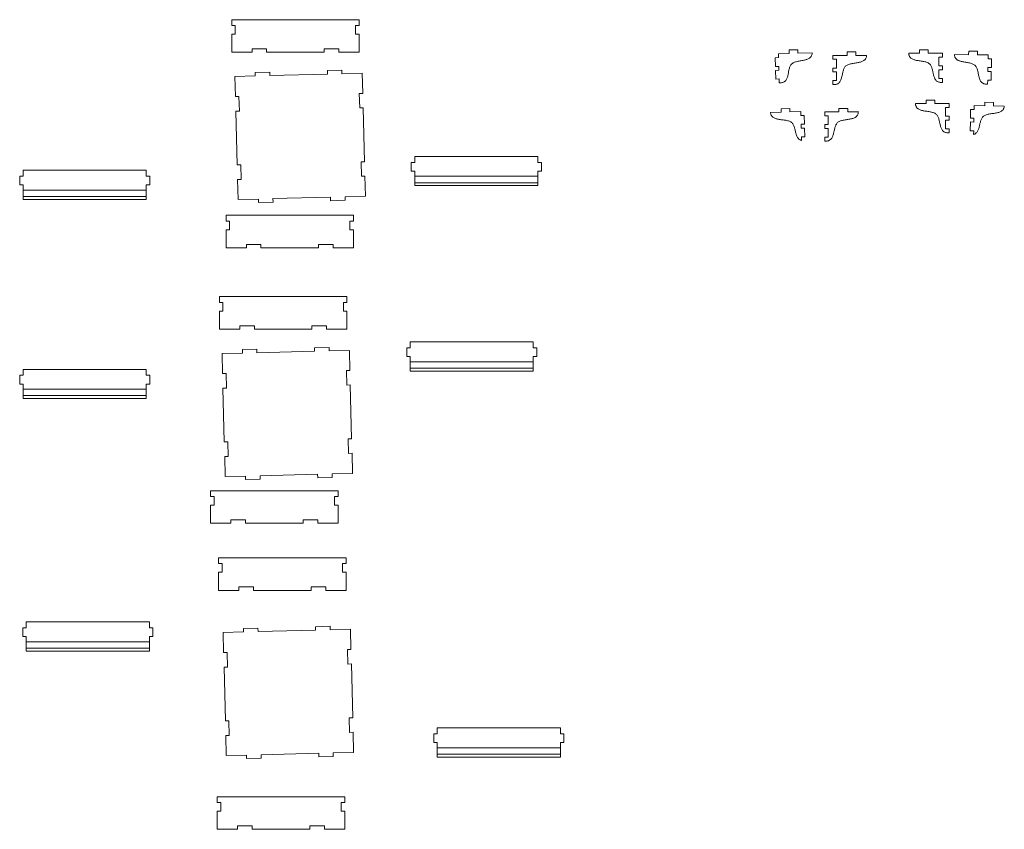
# Model space of a CAD drawing. Header units: millimetres. Extents: x -2066 to 5505, y -2840 to 3131.
# Tile 1 of 7: x -2066 to 1317, y -2840 to -58. Entities that reach past the tile are written whole.
import ezdxf

# ---------------------------------------------------------------- set-up
doc = ezdxf.new("R2010")
doc.units = ezdxf.units.MM

msp = doc.modelspace()

# ---------------------------------------------------------------- linework, layer by layer
at = {"color": 7, "linetype": 'Continuous', "lineweight": 15}
for p, q in [((-1337.743, -77.731), (-1337.743, -57.731)), ((-1337.743, -57.731), (-900.143, -57.731)), ((-900.143, -57.731), (-900.143, -77.731)), ((-1325.743, -77.731), (-1337.743, -77.731)), ((-1325.743, -107.731), (-1325.743, -77.731)), ((-912.143, -77.731), (-900.143, -77.731)), ((-912.143, -77.731), (-912.143, -107.731)), ((-1337.743, -169.831), (-1337.743, -107.731)), ((-1325.743, -107.731), (-1337.743, -107.731)), ((-912.143, -107.731), (-900.143, -107.731)), ((-900.143, -107.731), (-900.143, -169.831)), ((-1217.873, -157.831), (-1267.873, -157.831)), ((-1267.873, -157.831), (-1267.873, -169.831)), ((-1217.873, -157.831), (-1217.873, -169.831)), ((-970.013, -157.831), (-1020.013, -157.831)), ((-1020.013, -157.831), (-1020.013, -169.831)), ((-970.013, -157.831), (-970.013, -169.831)), ((577.299, -161.715), (607.287, -160.854)), ((577.643, -173.71), (577.299, -161.715)), ((607.631, -172.849), (607.287, -160.854)), ((776.584, -180.534), (776.584, -168.534)), ((776.584, -168.534), (806.584, -168.534)), ((806.584, -180.534), (806.584, -168.534)), ((1024.898, -173.185), (1024.898, -161.185)), ((1024.898, -161.185), (1054.898, -161.185)), ((1054.898, -173.185), (1054.898, -161.185)), ((1193.983, -177.919), (1194.173, -165.92)), ((1194.173, -165.92), (1224.169, -166.395)), ((1223.979, -178.393), (1224.169, -166.395)), ((-1267.873, -169.831), (-1337.743, -169.831)), ((-1020.013, -169.831), (-1217.873, -169.831)), ((-900.143, -169.831), (-970.013, -169.831)), ((529.157, -188.441), (541.152, -188.097)), ((530.017, -218.429), (529.157, -188.441)), ((540.769, -174.769), (577.643, -173.71)), ((541.152, -188.097), (540.769, -174.769)), ((607.631, -172.849), (656.501, -171.446)), ((727.695, -180.534), (727.695, -193.867)), ((776.584, -180.534), (727.695, -180.534)), ((739.695, -193.867), (727.695, -193.867)), ((739.695, -223.867), (739.695, -193.867)), ((843.474, -180.534), (806.584, -180.534)), ((1024.898, -173.185), (988.009, -173.185)), ((1103.788, -173.185), (1054.898, -173.185)), ((1091.788, -186.519), (1103.788, -186.519)), ((1091.788, -186.519), (1091.788, -216.519)), ((1103.788, -186.519), (1103.788, -173.185)), ((1145.099, -177.145), (1193.983, -177.919)), ((1223.979, -178.393), (1260.864, -178.977)), ((1260.864, -178.977), (1260.653, -192.309)), ((1260.653, -192.309), (1272.651, -192.499)), ((1272.651, -192.499), (1272.176, -222.495)), ((-1009.262, -232.821), (-959.277, -231.565)), ((-1008.96, -244.817), (-1009.262, -232.821)), ((-959.277, -231.565), (-958.976, -243.562)), ((542.012, -218.084), (530.017, -218.429)), ((530.4, -231.757), (542.395, -231.412)), ((531.261, -261.744), (530.4, -231.757)), ((542.395, -231.412), (542.012, -218.084)), ((739.695, -223.867), (727.695, -223.867)), ((727.695, -223.867), (727.695, -237.2)), ((1091.788, -216.519), (1103.788, -216.519)), ((1091.788, -229.852), (1103.788, -229.852)), ((1091.788, -229.852), (1091.788, -259.852)), ((1103.788, -229.852), (1103.788, -216.519)), ((1260.178, -222.305), (1259.967, -235.637)), ((1259.967, -235.637), (1271.965, -235.827)), ((1272.176, -222.495), (1260.178, -222.305)), ((1271.965, -235.827), (1271.49, -265.823)), ((-1256.742, -251.042), (-1326.59, -252.797)), ((-1324.855, -321.868), (-1326.59, -252.797)), ((-1257.044, -239.046), (-1207.059, -237.79)), ((-1256.742, -251.042), (-1257.044, -239.046)), ((-1207.059, -237.79), (-1206.758, -249.786)), ((-1008.96, -244.817), (-1206.758, -249.786)), ((-889.128, -241.807), (-958.976, -243.562)), ((-887.393, -310.878), (-889.128, -241.807)), ((543.256, -261.4), (531.261, -261.744)), ((543.639, -274.728), (543.256, -261.4)), ((739.695, -237.2), (727.695, -237.2)), ((727.695, -267.2), (727.695, -280.534)), ((739.695, -267.2), (727.695, -267.2)), ((739.695, -267.2), (739.695, -237.2)), ((1091.788, -259.852), (1103.788, -259.852)), ((1103.788, -273.185), (1103.788, -259.852)), ((1259.492, -265.633), (1259.281, -278.965)), ((1271.49, -265.823), (1259.492, -265.633)), ((-1324.855, -321.868), (-1312.859, -321.566)), ((-1312.859, -321.566), (-1311.603, -371.551)), ((-899.389, -311.179), (-887.393, -310.878)), ((-898.133, -361.163), (-899.389, -311.179)), ((1048.078, -334.259), (1078.078, -334.259)), ((1048.078, -346.259), (1048.078, -334.259)), ((1078.078, -346.259), (1078.078, -334.259)), ((-1311.603, -371.551), (-1323.599, -371.852)), ((-1318.958, -556.608), (-1323.599, -371.852)), ((-886.137, -360.862), (-898.133, -361.163)), ((-881.496, -545.618), (-886.137, -360.862)), ((549.938, -363.5), (579.926, -362.683)), ((550.264, -375.495), (549.938, -363.5)), ((580.253, -374.679), (579.926, -362.683)), ((748.434, -362.67), (778.434, -362.67)), ((748.434, -374.67), (748.434, -362.67)), ((778.434, -374.67), (778.434, -362.67)), ((1011.188, -346.259), (1048.078, -346.259)), ((1078.078, -346.259), (1126.968, -346.259)), ((1114.968, -359.593), (1114.968, -389.593)), ((1126.968, -359.593), (1114.968, -359.593)), ((1126.968, -346.259), (1126.968, -359.593)), ((1200.158, -395.934), (1200.618, -365.938)), ((1212.616, -366.121), (1200.618, -365.938)), ((1212.821, -352.79), (1212.616, -366.121)), ((1212.821, -352.79), (1249.706, -353.355)), ((1249.706, -353.355), (1249.89, -341.356)), ((1249.89, -341.356), (1279.886, -341.816)), ((1279.702, -353.814), (1279.886, -341.816)), ((1279.702, -353.814), (1316.588, -354.38)), ((513.388, -376.5), (550.264, -375.495)), ((580.253, -374.679), (617.129, -373.674)), ((617.129, -373.674), (617.492, -387.003)), ((617.492, -387.003), (629.488, -386.676)), ((629.488, -386.676), (630.304, -416.665)), ((699.544, -388.003), (699.544, -374.67)), ((699.544, -374.67), (748.434, -374.67)), ((711.544, -388.003), (699.544, -388.003)), ((711.544, -418.003), (711.544, -388.003)), ((778.434, -374.67), (815.323, -374.67)), ((1114.968, -389.593), (1126.968, -389.593)), ((1126.968, -402.926), (1114.968, -402.926)), ((1114.968, -402.926), (1114.968, -432.926)), ((1126.968, -389.593), (1126.968, -402.926)), ((1200.158, -395.934), (1212.157, -396.118)), ((1212.157, -396.118), (1211.952, -409.45)), ((630.304, -416.665), (618.309, -416.992)), ((618.309, -416.992), (618.672, -430.32)), ((618.672, -430.32), (630.667, -429.993)), ((630.667, -429.993), (631.484, -459.982)), ((699.544, -431.337), (699.544, -418.003)), ((699.544, -418.003), (711.544, -418.003)), ((711.544, -431.337), (699.544, -431.337)), ((711.544, -461.337), (711.544, -431.337)), ((1114.968, -432.926), (1126.968, -432.926)), ((1126.968, -432.926), (1126.968, -446.259)), ((1199.494, -439.262), (1199.954, -409.266)), ((1199.494, -439.262), (1211.493, -439.446)), ((1211.952, -409.45), (1199.954, -409.266)), ((1211.493, -439.446), (1211.301, -451.962)), ((631.484, -459.982), (619.489, -460.309)), ((619.489, -460.309), (619.829, -472.821)), ((699.544, -474.67), (699.544, -461.337)), ((699.544, -461.337), (711.544, -461.337)), ((-708.935, -547.945), (-708.935, -527.945)), ((-708.935, -527.945), (-285.935, -527.945)), ((-285.935, -547.945), (-285.935, -527.945)), ((-1318.958, -556.608), (-1306.962, -556.307)), ((-1306.962, -556.307), (-1305.706, -606.291)), ((-893.492, -545.92), (-881.496, -545.618)), ((-892.236, -595.904), (-893.492, -545.92)), ((-720.935, -547.945), (-720.935, -577.945)), ((-708.935, -547.945), (-720.935, -547.945)), ((-273.935, -547.945), (-285.935, -547.945)), ((-273.935, -577.945), (-273.935, -547.945)), ((-2066.223, -595.148), (-2066.223, -625.148)), ((-2054.223, -595.148), (-2066.223, -595.148)), ((-2054.223, -575.148), (-2054.223, -595.148)), ((-1631.223, -575.148), (-2054.223, -575.148)), ((-1631.223, -575.148), (-1631.223, -595.148)), ((-1619.223, -595.148), (-1631.223, -595.148)), ((-1619.223, -625.148), (-1619.223, -595.148)), ((-1305.706, -606.291), (-1317.702, -606.592)), ((-1315.967, -675.663), (-1317.702, -606.592)), ((-880.24, -595.602), (-892.236, -595.904)), ((-878.505, -664.673), (-880.24, -595.602)), ((-720.935, -577.945), (-708.935, -577.945)), ((-708.935, -595.945), (-708.935, -577.945)), ((-708.935, -595.945), (-285.935, -595.945)), ((-708.935, -617.945), (-708.935, -595.945)), ((-285.935, -577.945), (-273.935, -577.945)), ((-285.935, -595.945), (-285.935, -577.945)), ((-285.935, -617.945), (-285.935, -595.945)), ((-2066.223, -625.148), (-2054.223, -625.148)), ((-2054.223, -625.148), (-2054.223, -643.148)), ((-1631.223, -625.148), (-1619.223, -625.148)), ((-1631.223, -625.148), (-1631.223, -643.148)), ((-708.935, -617.945), (-285.935, -617.945)), ((-708.935, -627.945), (-708.935, -617.945)), ((-708.935, -627.945), (-285.935, -627.945)), ((-285.935, -627.945), (-285.935, -617.945)), ((-1631.223, -643.148), (-2054.223, -643.148)), ((-2054.223, -643.148), (-2054.223, -665.148)), ((-1631.223, -665.148), (-2054.223, -665.148)), ((-2054.223, -665.148), (-2054.223, -675.148)), ((-1631.223, -675.148), (-2054.223, -675.148)), ((-1631.223, -643.148), (-1631.223, -665.148)), ((-1631.223, -665.148), (-1631.223, -675.148)), ((-1246.119, -673.909), (-1315.967, -675.663)), ((-1245.818, -685.905), (-1246.119, -673.909)), ((-998.337, -667.684), (-1196.135, -672.653)), ((-1196.135, -672.653), (-1195.833, -684.649)), ((-998.036, -679.68), (-998.337, -667.684)), ((-878.505, -664.673), (-948.353, -666.428)), ((-948.353, -666.428), (-948.052, -678.424)), ((-1195.833, -684.649), (-1245.818, -685.905)), ((-948.052, -678.424), (-998.036, -679.68)), ((-919.78, -729.615), (-1357.38, -729.615)), ((-1357.38, -729.615), (-1357.38, -749.615)), ((-919.78, -749.615), (-919.78, -729.615)), ((-1345.38, -749.615), (-1357.38, -749.615)), ((-1345.38, -779.615), (-1345.38, -749.615)), ((-931.78, -749.615), (-919.78, -749.615)), ((-931.78, -749.615), (-931.78, -779.615)), ((-1357.38, -779.615), (-1357.38, -841.715)), ((-1345.38, -779.615), (-1357.38, -779.615)), ((-931.78, -779.615), (-919.78, -779.615)), ((-919.78, -841.715), (-919.78, -779.615)), ((-1357.38, -841.715), (-1287.51, -841.715)), ((-1287.51, -829.715), (-1287.51, -841.715)), ((-1237.51, -829.715), (-1287.51, -829.715)), ((-1237.51, -829.715), (-1237.51, -841.715)), ((-1237.51, -841.715), (-1039.65, -841.715)), ((-989.65, -829.715), (-1039.65, -829.715)), ((-1039.65, -829.715), (-1039.65, -841.715)), ((-989.65, -829.715), (-989.65, -841.715)), ((-989.65, -841.715), (-919.78, -841.715)), ((-1379.842, -1029.421), (-1379.842, -1009.421)), ((-1379.842, -1009.421), (-942.242, -1009.421)), ((-942.242, -1009.421), (-942.242, -1029.421)), ((-1367.842, -1029.421), (-1379.842, -1029.421)), ((-1367.842, -1059.421), (-1367.842, -1029.421)), ((-954.242, -1029.421), (-942.242, -1029.421)), ((-954.242, -1029.421), (-954.242, -1059.421)), ((-1379.842, -1121.521), (-1379.842, -1059.421)), ((-1367.842, -1059.421), (-1379.842, -1059.421)), ((-954.242, -1059.421), (-942.242, -1059.421)), ((-942.242, -1059.421), (-942.242, -1121.521)), ((-1259.972, -1109.521), (-1309.972, -1109.521)), ((-1309.972, -1109.521), (-1309.972, -1121.521)), ((-1259.972, -1109.521), (-1259.972, -1121.521)), ((-1012.112, -1109.521), (-1062.112, -1109.521)), ((-1062.112, -1109.521), (-1062.112, -1121.521)), ((-1012.112, -1109.521), (-1012.112, -1121.521)), ((-1309.972, -1121.521), (-1379.842, -1121.521)), ((-1062.112, -1121.521), (-1259.972, -1121.521)), ((-942.242, -1121.521), (-1012.112, -1121.521)), ((-1053.463, -1184.932), (-1003.478, -1183.676)), ((-1003.478, -1183.676), (-1003.177, -1195.673)), ((-724.67, -1185.186), (-724.67, -1165.186)), ((-724.67, -1165.186), (-301.67, -1165.186)), ((-301.67, -1185.186), (-301.67, -1165.186)), ((-1300.943, -1203.153), (-1370.791, -1204.908)), ((-1369.056, -1273.979), (-1370.791, -1204.908)), ((-1301.244, -1191.157), (-1251.26, -1189.901)), ((-1300.943, -1203.153), (-1301.244, -1191.157)), ((-1251.26, -1189.901), (-1250.959, -1201.897)), ((-1053.161, -1196.928), (-1250.959, -1201.897)), ((-1053.161, -1196.928), (-1053.463, -1184.932)), ((-933.329, -1193.918), (-1003.177, -1195.673)), ((-931.594, -1262.989), (-933.329, -1193.918)), ((-736.67, -1185.186), (-736.67, -1215.186)), ((-724.67, -1185.186), (-736.67, -1185.186)), ((-736.67, -1215.186), (-724.67, -1215.186)), ((-724.67, -1233.186), (-724.67, -1215.186)), ((-289.67, -1185.186), (-301.67, -1185.186)), ((-301.67, -1215.186), (-289.67, -1215.186)), ((-301.67, -1233.186), (-301.67, -1215.186)), ((-289.67, -1215.186), (-289.67, -1185.186)), ((-724.67, -1233.186), (-301.67, -1233.186)), ((-724.67, -1255.186), (-724.67, -1233.186)), ((-301.67, -1255.186), (-301.67, -1233.186)), ((-2066.223, -1279.593), (-2066.223, -1309.593)), ((-2054.223, -1279.593), (-2066.223, -1279.593)), ((-2054.223, -1259.593), (-2054.223, -1279.593)), ((-1631.223, -1259.593), (-2054.223, -1259.593)), ((-1631.223, -1259.593), (-1631.223, -1279.593)), ((-1619.223, -1279.593), (-1631.223, -1279.593)), ((-1619.223, -1309.593), (-1619.223, -1279.593)), ((-1369.056, -1273.979), (-1357.06, -1273.677)), ((-1357.06, -1273.677), (-1355.804, -1323.662)), ((-943.59, -1263.29), (-931.594, -1262.989)), ((-942.334, -1313.275), (-943.59, -1263.29)), ((-724.67, -1255.186), (-301.67, -1255.186)), ((-724.67, -1265.186), (-724.67, -1255.186)), ((-724.67, -1265.186), (-301.67, -1265.186)), ((-301.67, -1265.186), (-301.67, -1255.186)), ((-2066.223, -1309.593), (-2054.223, -1309.593)), ((-2054.223, -1309.593), (-2054.223, -1327.593)), ((-1631.223, -1309.593), (-1619.223, -1309.593)), ((-1631.223, -1309.593), (-1631.223, -1327.593)), ((-930.338, -1312.973), (-942.334, -1313.275)), ((-925.697, -1497.729), (-930.338, -1312.973)), ((-1631.223, -1327.593), (-2054.223, -1327.593)), ((-2054.223, -1327.593), (-2054.223, -1349.593)), ((-1631.223, -1349.593), (-2054.223, -1349.593)), ((-2054.223, -1349.593), (-2054.223, -1359.593)), ((-1631.223, -1327.593), (-1631.223, -1349.593)), ((-1631.223, -1349.593), (-1631.223, -1359.593)), ((-1355.804, -1323.662), (-1367.8, -1323.963)), ((-1363.159, -1508.719), (-1367.8, -1323.963)), ((-1631.223, -1359.593), (-2054.223, -1359.593)), ((-1363.159, -1508.719), (-1351.163, -1508.418)), ((-1351.163, -1508.418), (-1349.907, -1558.402)), ((-937.693, -1498.031), (-925.697, -1497.729)), ((-936.437, -1548.015), (-937.693, -1498.031)), ((-924.441, -1547.714), (-936.437, -1548.015)), ((-922.706, -1616.785), (-924.441, -1547.714)), ((-1349.907, -1558.402), (-1361.903, -1558.703)), ((-1360.168, -1627.774), (-1361.903, -1558.703)), ((-1042.538, -1619.795), (-1240.336, -1624.764)), ((-1042.237, -1631.791), (-1042.538, -1619.795)), ((-922.706, -1616.785), (-992.554, -1618.539)), ((-992.554, -1618.539), (-992.252, -1630.536)), ((-1290.32, -1626.02), (-1360.168, -1627.774)), ((-1290.019, -1638.016), (-1290.32, -1626.02)), ((-1240.034, -1636.76), (-1290.019, -1638.016)), ((-1240.336, -1624.764), (-1240.034, -1636.76)), ((-992.252, -1630.536), (-1042.237, -1631.791)), ((-1410.149, -1676.179), (-1410.149, -1696.179)), ((-972.549, -1676.179), (-1410.149, -1676.179)), ((-972.549, -1696.179), (-972.549, -1676.179)), ((-1398.149, -1696.179), (-1410.149, -1696.179)), ((-1398.149, -1726.179), (-1398.149, -1696.179)), ((-984.549, -1696.179), (-972.549, -1696.179)), ((-984.549, -1696.179), (-984.549, -1726.179)), ((-1398.149, -1726.179), (-1410.149, -1726.179)), ((-1410.149, -1726.179), (-1410.149, -1788.279)), ((-984.549, -1726.179), (-972.549, -1726.179)), ((-972.549, -1788.279), (-972.549, -1726.179)), ((-1410.149, -1788.279), (-1340.279, -1788.279)), ((-1290.279, -1776.279), (-1340.279, -1776.279)), ((-1340.279, -1776.279), (-1340.279, -1788.279)), ((-1290.279, -1776.279), (-1290.279, -1788.279)), ((-1290.279, -1788.279), (-1092.419, -1788.279)), ((-1042.419, -1776.279), (-1092.419, -1776.279)), ((-1092.419, -1776.279), (-1092.419, -1788.279)), ((-1042.419, -1776.279), (-1042.419, -1788.279)), ((-1042.419, -1788.279), (-972.549, -1788.279)), ((-1382.724, -1926.581), (-1382.724, -1906.581)), ((-1382.724, -1906.581), (-945.124, -1906.581)), ((-1370.724, -1926.581), (-1382.724, -1926.581)), ((-1370.724, -1956.581), (-1370.724, -1926.581)), ((-957.124, -1926.581), (-945.124, -1926.581)), ((-957.124, -1926.581), (-957.124, -1956.581)), ((-945.124, -1906.581), (-945.124, -1926.581)), ((-1382.724, -2018.681), (-1382.724, -1956.581)), ((-1370.724, -1956.581), (-1382.724, -1956.581)), ((-957.124, -1956.581), (-945.124, -1956.581)), ((-945.124, -1956.581), (-945.124, -2018.681)), ((-1312.854, -2018.681), (-1382.724, -2018.681)), ((-1312.854, -2006.681), (-1312.854, -2018.681)), ((-1262.854, -2006.681), (-1312.854, -2006.681)), ((-1262.854, -2006.681), (-1262.854, -2018.681)), ((-1064.994, -2018.681), (-1262.854, -2018.681)), ((-1014.994, -2006.681), (-1064.994, -2006.681)), ((-1064.994, -2006.681), (-1064.994, -2018.681)), ((-1014.994, -2006.681), (-1014.994, -2018.681)), ((-945.124, -2018.681), (-1014.994, -2018.681)), ((-2043.593, -2127.267), (-2043.593, -2147.267)), ((-1620.593, -2127.267), (-2043.593, -2127.267)), ((-1620.593, -2127.267), (-1620.593, -2147.267)), ((-2055.593, -2147.267), (-2055.593, -2177.267)), ((-2043.593, -2147.267), (-2055.593, -2147.267)), ((-1608.593, -2147.267), (-1620.593, -2147.267)), ((-1608.593, -2177.267), (-1608.593, -2147.267)), ((-1297.4, -2161.69), (-1367.248, -2163.445)), ((-1365.512, -2232.516), (-1367.248, -2163.445)), ((-1297.701, -2149.694), (-1247.717, -2148.438)), ((-1297.4, -2161.69), (-1297.701, -2149.694)), ((-1247.717, -2148.438), (-1247.415, -2160.434)), ((-1049.618, -2155.465), (-1247.415, -2160.434)), ((-1049.919, -2143.469), (-999.935, -2142.214)), ((-1049.618, -2155.465), (-1049.919, -2143.469)), ((-999.935, -2142.214), (-999.634, -2154.21)), ((-929.786, -2152.455), (-999.634, -2154.21)), ((-928.051, -2221.526), (-929.786, -2152.455)), ((-2055.593, -2177.267), (-2043.593, -2177.267)), ((-2043.593, -2177.267), (-2043.593, -2195.267)), ((-1620.593, -2195.267), (-2043.593, -2195.267)), ((-2043.593, -2195.267), (-2043.593, -2217.267)), ((-1620.593, -2177.267), (-1608.593, -2177.267)), ((-1620.593, -2177.267), (-1620.593, -2195.267)), ((-1620.593, -2195.267), (-1620.593, -2217.267)), ((-1620.593, -2217.267), (-2043.593, -2217.267)), ((-2043.593, -2217.267), (-2043.593, -2227.267)), ((-1620.593, -2227.267), (-2043.593, -2227.267)), ((-1620.593, -2217.267), (-1620.593, -2227.267)), ((-1365.512, -2232.516), (-1353.516, -2232.214)), ((-1353.516, -2232.214), (-1352.261, -2282.199)), ((-940.047, -2221.827), (-928.051, -2221.526)), ((-938.791, -2271.812), (-940.047, -2221.827)), ((-1352.261, -2282.199), (-1364.257, -2282.5)), ((-1359.615, -2467.256), (-1364.257, -2282.5)), ((-926.795, -2271.51), (-938.791, -2271.812)), ((-922.153, -2456.266), (-926.795, -2271.51)), ((-1359.615, -2467.256), (-1347.619, -2466.955)), ((-1347.619, -2466.955), (-1346.363, -2516.939)), ((-934.15, -2456.568), (-922.153, -2456.266)), ((-932.894, -2506.552), (-934.15, -2456.568)), ((-631.705, -2511.442), (-631.705, -2491.442)), ((-631.705, -2491.442), (-208.705, -2491.442)), ((-208.705, -2511.442), (-208.705, -2491.442)), ((-1346.363, -2516.939), (-1358.36, -2517.24)), ((-1356.625, -2586.311), (-1358.36, -2517.24)), ((-920.898, -2506.251), (-932.894, -2506.552)), ((-919.163, -2575.322), (-920.898, -2506.251)), ((-643.705, -2511.442), (-643.705, -2541.442)), ((-631.705, -2511.442), (-643.705, -2511.442)), ((-196.705, -2511.442), (-208.705, -2511.442)), ((-196.705, -2541.442), (-196.705, -2511.442)), ((-643.705, -2541.442), (-631.705, -2541.442)), ((-631.705, -2559.442), (-631.705, -2541.442)), ((-631.705, -2559.442), (-208.705, -2559.442)), ((-631.705, -2581.442), (-631.705, -2559.442)), ((-208.705, -2541.442), (-196.705, -2541.442)), ((-208.705, -2559.442), (-208.705, -2541.442)), ((-208.705, -2581.442), (-208.705, -2559.442)), ((-1286.777, -2584.557), (-1356.625, -2586.311)), ((-1286.475, -2596.553), (-1286.777, -2584.557)), ((-1236.491, -2595.297), (-1286.475, -2596.553)), ((-1038.995, -2578.332), (-1236.792, -2583.301)), ((-1236.792, -2583.301), (-1236.491, -2595.297)), ((-1038.693, -2590.328), (-1038.995, -2578.332)), ((-988.709, -2589.073), (-1038.693, -2590.328)), ((-919.163, -2575.322), (-989.01, -2577.076)), ((-989.01, -2577.076), (-988.709, -2589.073)), ((-631.705, -2581.442), (-208.705, -2581.442)), ((-631.705, -2591.442), (-631.705, -2581.442)), ((-631.705, -2591.442), (-208.705, -2591.442)), ((-208.705, -2591.442), (-208.705, -2581.442)), ((-949.692, -2727.591), (-1387.292, -2727.591)), ((-1387.292, -2727.591), (-1387.292, -2747.591)), ((-949.692, -2747.591), (-949.692, -2727.591)), ((-1375.292, -2747.591), (-1387.292, -2747.591)), ((-1375.292, -2777.591), (-1375.292, -2747.591)), ((-961.692, -2747.591), (-961.692, -2777.591)), ((-961.692, -2747.591), (-949.692, -2747.591)), ((-1387.292, -2777.591), (-1387.292, -2839.691)), ((-1375.292, -2777.591), (-1387.292, -2777.591)), ((-961.692, -2777.591), (-949.692, -2777.591)), ((-949.692, -2839.691), (-949.692, -2777.591)), ((-1387.292, -2839.691), (-1317.422, -2839.691)), ((-1317.422, -2827.691), (-1317.422, -2839.691)), ((-1267.422, -2827.691), (-1317.422, -2827.691)), ((-1267.422, -2827.691), (-1267.422, -2839.691)), ((-1267.422, -2839.691), (-1069.562, -2839.691)), ((-1019.562, -2827.691), (-1069.562, -2827.691)), ((-1069.562, -2827.691), (-1069.562, -2839.691)), ((-1019.562, -2827.691), (-1019.562, -2839.691)), ((-1019.562, -2839.691), (-949.692, -2839.691))]:
    msp.add_line(p, q, dxfattribs=at)
for points, knots in [([(656.501, -171.446), (656.361, -173.058), (656.097, -176.113), (654.807, -180.352), (652.923, -183.986), (650.465, -187.056), (647.271, -189.836), (643.266, -192.254), (638.478, -194.269), (633.286, -195.852), (627.524, -197.182), (621.29, -198.336), (614.715, -199.445), (608.22, -200.625), (601.969, -202.045), (596.116, -203.873), (590.817, -206.294), (586.407, -209.389), (583.06, -213.21), (580.623, -217.504), (578.753, -222.284), (577.304, -227.443), (576.136, -232.865), (575.115, -238.431), (574.112, -244.021), (572.996, -249.516), (571.636, -254.796), (569.894, -259.746), (567.626, -264.251), (564.859, -267.925), (561.659, -270.736), (558.103, -272.777), (553.898, -274.173), (548.991, -274.905), (545.503, -274.789), (543.639, -274.728)], [0, 0, 0, 0, 0.02816447, 0.05339882, 0.0767498, 0.09920871, 0.12159744, 0.15033091, 0.18044189, 0.21204704, 0.24494276, 0.28360158, 0.32266604, 0.36131976, 0.39879366, 0.43448795, 0.4681469, 0.50011891, 0.52769132, 0.55606806, 0.58584454, 0.61708019, 0.64949138, 0.68259955, 0.71583536, 0.74861854, 0.78043437, 0.81092684, 0.84002841, 0.86813551, 0.89059764, 0.91392743, 0.93918408, 0.96750719, 1, 1, 1, 1]), ([(727.695, -280.534), (729.556, -280.649), (733.04, -280.864), (737.966, -280.273), (742.21, -278.999), (745.822, -277.061), (749.102, -274.343), (751.973, -270.75), (754.369, -266.312), (756.252, -261.414), (757.764, -256.175), (759.037, -250.714), (760.2, -245.155), (761.38, -239.62), (762.704, -234.235), (764.3, -229.12), (766.306, -224.394), (768.865, -220.173), (772.321, -216.449), (776.817, -213.482), (782.183, -211.214), (788.086, -209.554), (794.376, -208.315), (800.902, -207.321), (807.507, -206.402), (813.771, -205.427), (819.569, -204.263), (824.804, -202.83), (829.648, -200.953), (833.72, -198.651), (836.993, -195.963), (839.538, -192.966), (841.526, -189.387), (842.936, -185.187), (843.288, -182.14), (843.474, -180.534)], [0, 0, 0, 0, 0.03249281, 0.06081592, 0.08607257, 0.10940236, 0.13186449, 0.15997159, 0.18907316, 0.21956563, 0.25138146, 0.28416464, 0.31740045, 0.35050862, 0.38291981, 0.41415546, 0.44393194, 0.47230868, 0.49988109, 0.5318531, 0.56551205, 0.60120634, 0.63868024, 0.67733396, 0.71639842, 0.75505724, 0.78795296, 0.81955811, 0.84966909, 0.87840256, 0.90079129, 0.9232502, 0.94660118, 0.97183553, 1, 1, 1, 1]), ([(988.009, -173.185), (988.194, -174.792), (988.546, -177.838), (989.957, -182.039), (991.944, -185.617), (994.489, -188.615), (997.763, -191.303), (1001.835, -193.604), (1006.679, -195.482), (1011.914, -196.914), (1017.712, -198.079), (1023.976, -199.053), (1030.58, -199.973), (1037.106, -200.967), (1043.396, -202.206), (1049.299, -203.865), (1054.666, -206.134), (1059.162, -209.101), (1062.618, -212.824), (1065.176, -217.046), (1067.183, -221.771), (1068.779, -226.887), (1070.103, -232.272), (1071.283, -237.806), (1072.446, -243.366), (1073.719, -248.826), (1075.231, -254.066), (1077.114, -258.964), (1079.51, -263.402), (1082.381, -266.994), (1085.661, -269.712), (1089.273, -271.651), (1093.517, -272.925), (1098.443, -273.516), (1101.927, -273.3), (1103.788, -273.185)], [0, 0, 0, 0, 0.028164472, 0.053398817, 0.076749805, 0.099208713, 0.121597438, 0.150330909, 0.180441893, 0.212047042, 0.244942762, 0.283601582, 0.322666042, 0.361319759, 0.398793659, 0.434487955, 0.468146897, 0.500118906, 0.527691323, 0.55606806, 0.585844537, 0.617080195, 0.649491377, 0.682599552, 0.715835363, 0.748618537, 0.780434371, 0.81092684, 0.840028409, 0.86813551, 0.890597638, 0.913927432, 0.939184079, 0.967507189, 1, 1, 1, 1]), ([(1259.281, -278.965), (1257.418, -279.051), (1253.931, -279.211), (1249.015, -278.542), (1244.792, -277.201), (1241.211, -275.206), (1237.974, -272.436), (1235.161, -268.798), (1232.835, -264.323), (1231.03, -259.396), (1229.602, -254.133), (1228.415, -248.653), (1227.34, -243.076), (1226.248, -237.523), (1225.009, -232.118), (1223.494, -226.978), (1221.563, -222.221), (1219.071, -217.96), (1215.675, -214.182), (1211.226, -211.144), (1205.896, -208.791), (1200.02, -207.039), (1193.751, -205.7), (1187.242, -204.603), (1180.652, -203.579), (1174.405, -202.505), (1168.626, -201.249), (1163.414, -199.734), (1158.6, -197.78), (1154.565, -195.414), (1151.335, -192.675), (1148.838, -189.637), (1146.907, -186.028), (1145.563, -181.806), (1145.259, -178.754), (1145.099, -177.145)], [0, 0, 0, 0, 0.032492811, 0.060815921, 0.086072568, 0.109402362, 0.13186449, 0.159971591, 0.18907316, 0.219565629, 0.251381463, 0.284164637, 0.317400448, 0.350508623, 0.382919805, 0.414155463, 0.44393194, 0.472308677, 0.499881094, 0.531853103, 0.565512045, 0.601206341, 0.638680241, 0.677333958, 0.716398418, 0.755057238, 0.787952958, 0.819558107, 0.849669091, 0.878402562, 0.900791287, 0.923250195, 0.946601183, 0.971835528, 1, 1, 1, 1]), ([(1126.968, -446.259), (1125.106, -446.375), (1121.622, -446.59), (1116.697, -445.999), (1112.453, -444.725), (1108.84, -442.786), (1105.56, -440.068), (1102.69, -436.476), (1100.293, -432.038), (1098.41, -427.14), (1096.899, -421.901), (1095.626, -416.44), (1094.463, -410.88), (1093.283, -405.346), (1091.959, -399.961), (1090.362, -394.845), (1088.356, -390.12), (1085.797, -385.898), (1082.342, -382.175), (1077.845, -379.208), (1072.479, -376.939), (1066.576, -375.28), (1060.286, -374.041), (1053.76, -373.047), (1047.156, -372.127), (1040.891, -371.153), (1035.094, -369.988), (1029.858, -368.556), (1025.014, -366.678), (1020.942, -364.377), (1017.669, -361.689), (1015.124, -358.691), (1013.137, -355.113), (1011.726, -350.912), (1011.374, -347.866), (1011.188, -346.259)], [0, 0, 0, 0, 0.032492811, 0.060815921, 0.086072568, 0.109402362, 0.13186449, 0.159971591, 0.18907316, 0.219565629, 0.251381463, 0.284164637, 0.317400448, 0.350508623, 0.382919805, 0.414155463, 0.44393194, 0.472308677, 0.499881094, 0.531853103, 0.565512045, 0.601206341, 0.638680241, 0.677333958, 0.716398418, 0.755057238, 0.787952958, 0.819558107, 0.849669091, 0.878402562, 0.900791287, 0.923250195, 0.946601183, 0.971835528, 1, 1, 1, 1]), ([(1316.588, -354.38), (1316.377, -355.983), (1315.979, -359.024), (1314.504, -363.202), (1312.462, -366.75), (1309.871, -369.708), (1306.557, -372.345), (1302.45, -374.585), (1297.578, -376.387), (1292.322, -377.739), (1286.507, -378.815), (1280.228, -379.694), (1273.61, -380.512), (1267.07, -381.406), (1260.762, -382.548), (1254.834, -384.117), (1249.434, -386.303), (1244.892, -389.201), (1241.38, -392.871), (1238.757, -397.053), (1236.679, -401.747), (1235.004, -406.837), (1233.598, -412.202), (1232.333, -417.717), (1231.085, -423.258), (1229.728, -428.699), (1228.137, -433.914), (1226.179, -438.783), (1223.715, -443.183), (1220.89, -446.612), (1217.859, -449.094), (1214.778, -450.868), (1212.483, -451.59), (1211.301, -451.962)], [0, 0, 0, 0, 0.03029328, 0.05743497, 0.08255094, 0.1067074, 0.13078838, 0.16169367, 0.19408059, 0.22807462, 0.26345676, 0.30503761, 0.34705475, 0.38863011, 0.42893647, 0.46732872, 0.50353178, 0.53792039, 0.56757687, 0.59809846, 0.63012559, 0.6637222, 0.69858318, 0.73419383, 0.76994177, 0.80520286, 0.8394235, 0.87222074, 0.90352195, 0.93375352, 0.95496306, 0.97679403, 1, 1, 1, 1]), ([(619.829, -472.821), (618.643, -472.464), (616.34, -471.769), (613.238, -470.032), (610.177, -467.586), (607.312, -464.191), (604.795, -459.821), (602.78, -454.975), (601.126, -449.78), (599.705, -444.356), (598.391, -438.83), (597.061, -433.33), (595.591, -427.982), (593.856, -422.912), (591.722, -418.243), (589.049, -414.093), (585.493, -410.465), (580.918, -407.622), (575.491, -405.5), (569.545, -404.002), (563.224, -402.934), (556.674, -402.118), (550.047, -401.379), (543.758, -400.576), (537.931, -399.569), (532.658, -398.28), (527.765, -396.535), (523.632, -394.345), (520.287, -391.747), (517.661, -388.82), (515.577, -385.297), (514.053, -381.136), (513.618, -378.101), (513.388, -376.5)], [0, 0, 0, 0, 0.02320597, 0.04503694, 0.06624648, 0.09647805, 0.12777926, 0.1605765, 0.19479714, 0.23005823, 0.26580617, 0.30141682, 0.3362778, 0.36987441, 0.40190154, 0.43242313, 0.46207961, 0.49646822, 0.53267128, 0.57106353, 0.61136989, 0.65294525, 0.69496239, 0.73654324, 0.77192538, 0.80591941, 0.83830633, 0.86921162, 0.8932926, 0.91744906, 0.94256503, 0.96970672, 1, 1, 1, 1]), ([(815.323, -374.67), (815.138, -376.277), (814.785, -379.323), (813.375, -383.523), (811.387, -387.102), (808.842, -390.1), (805.569, -392.787), (801.497, -395.089), (796.653, -396.966), (791.418, -398.399), (785.62, -399.564), (779.356, -400.538), (772.751, -401.458), (766.225, -402.452), (759.936, -403.691), (754.033, -405.35), (748.666, -407.619), (744.17, -410.586), (740.714, -414.309), (738.155, -418.531), (736.149, -423.256), (734.553, -428.371), (733.229, -433.757), (732.049, -439.291), (730.886, -444.851), (729.613, -450.311), (728.101, -455.55), (726.218, -460.448), (723.822, -464.886), (720.951, -468.479), (717.671, -471.197), (714.059, -473.135), (709.815, -474.41), (704.889, -475.001), (701.405, -474.785), (699.544, -474.67)], [0, 0, 0, 0, 0.028164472, 0.053398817, 0.076749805, 0.099208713, 0.121597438, 0.150330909, 0.180441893, 0.212047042, 0.244942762, 0.283601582, 0.322666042, 0.361319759, 0.398793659, 0.434487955, 0.468146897, 0.500118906, 0.527691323, 0.55606806, 0.585844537, 0.617080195, 0.649491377, 0.682599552, 0.715835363, 0.748618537, 0.780434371, 0.81092684, 0.840028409, 0.86813551, 0.890597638, 0.913927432, 0.939184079, 0.967507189, 1, 1, 1, 1])]:
    msp.add_open_spline(points, degree=3, knots=knots, dxfattribs=at)

doc.saveas('drawing.dxf')
